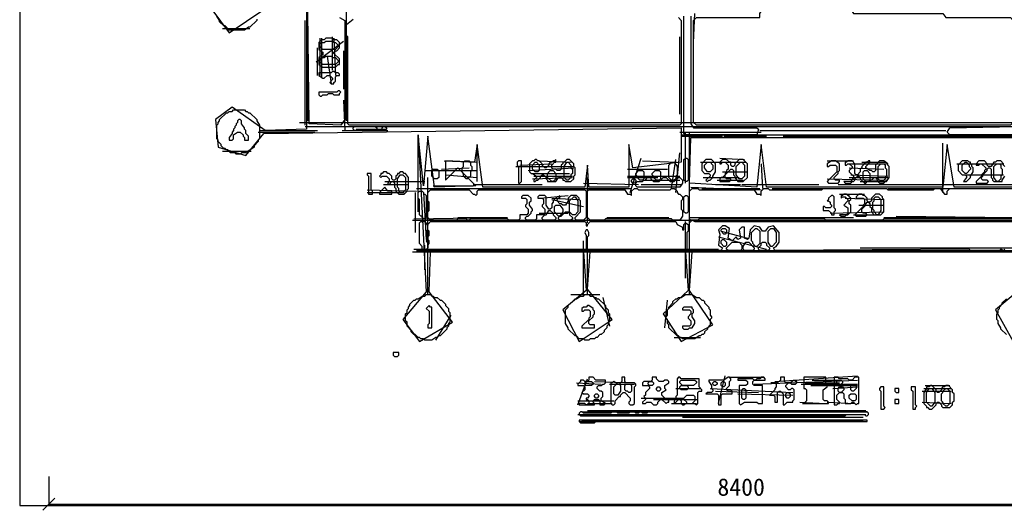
# Model space of a CAD drawing. Header units: millimetres. Extents: x -171 to 29168, y -21389 to 9617.
# Tile 55 of 60: x 20432 to 26122, y -195 to 2639. Entities that reach past the tile are written whole.
import ezdxf

# ---------------------------------------------------------------- set-up
doc = ezdxf.new("R2010")
doc.units = ezdxf.units.MM
for name, color, linetype in [('CALIBRATION_DIM', 1, 'Continuous'), ('REFERENCE_FRAME', 3, 'Continuous'), ('TRACE_CONTOUR_FINE', 8, 'Continuous'), ('TRACE_CONTOUR_MAJOR', 7, 'Continuous'), ('TRACE_DARK_PIXELS', 250, 'Continuous'), ('TRACE_STRAIGHT_LINES', 4, 'Continuous')]:
    doc.layers.add(name, color=color, linetype=linetype)
doc.styles.add('CHINESE', font='simhei.ttf')

msp = doc.modelspace()

# ---------------------------------------------------------------- linework, layer by layer
at = {"layer": 'CALIBRATION_DIM'}
for p, q in [((20600, 0), (20600, -160)), ((20565, -195), (20635, -125)), ((20600, -160), (29000, -160))]:
    msp.add_line(p, q, dxfattribs=at)
at = {"layer": 'REFERENCE_FRAME'}
msp.add_lwpolyline([(20432, -168), (29168, -168), (29168, 7612.5), (20432, 7612.5)], close=True, dxfattribs=at)
at = {"layer": 'TRACE_CONTOUR_FINE'}
for points in [[(22526.8, 2014.4), (22534.8, 2022.4), (22542.7, 2022.4), (22550.7, 2014.4), (22550.7, 2006.4), (22542.7, 1998.5), (22534.8, 1998.5), (22526.8, 2006.4)], [(23968, 1711.8), (23975.9, 1719.8), (23983.9, 1719.8), (23991.8, 1711.8), (23991.8, 1703.9), (23983.9, 1695.9), (23975.9, 1695.9), (23968, 1703.9)], [(24485.5, 1425.2), (24493.5, 1433.2), (24509.4, 1433.2), (24517.3, 1425.2), (24517.3, 1409.3), (24509.4, 1401.3), (24501.4, 1401.3), (24485.5, 1417.3)], [(24485.5, 1361.5), (24493.5, 1369.5), (24501.4, 1369.5), (24517.3, 1353.6), (24517.3, 1337.6), (24509.4, 1329.7), (24501.4, 1329.7), (24485.5, 1345.6)], [(22590.5, 716.6), (22590.5, 700.7), (22598.5, 692.7), (22614.4, 692.7), (22622.4, 700.7), (22622.4, 716.6)], [(23697.3, 541.4), (23705.2, 549.4), (23737.1, 549.4), (23745, 541.4), (23745, 533.5), (23737.1, 525.5), (23705.2, 525.5), (23697.3, 533.5)], [(24063.5, 541.4), (24071.5, 549.4), (24087.4, 549.4), (24095.4, 541.4), (24095.4, 533.5), (24087.4, 525.5), (24071.5, 525.5), (24063.5, 533.5)], [(24111.3, 509.6), (24119.2, 517.5), (24127.2, 517.5), (24135.2, 509.6), (24135.2, 501.6), (24127.2, 493.6), (24119.2, 493.6), (24111.3, 501.6)], [(24246.6, 517.5), (24254.6, 525.5), (24286.4, 525.5), (24294.4, 517.5), (24294.4, 509.6), (24286.4, 501.6), (24254.6, 501.6), (24246.6, 509.6)], [(24437.7, 541.4), (24445.7, 549.4), (24453.6, 549.4), (24461.6, 541.4), (24461.6, 533.5), (24453.6, 525.5), (24445.7, 525.5), (24437.7, 533.5)], [(24485.5, 541.4), (24493.5, 549.4), (24501.4, 549.4), (24509.4, 541.4), (24509.4, 525.5), (24501.4, 517.5), (24493.5, 517.5), (24485.5, 525.5)], [(25154.3, 533.5), (25154.3, 549.4), (25162.3, 557.3), (25178.2, 557.3), (25186.2, 549.4), (25186.2, 541.4), (25170.2, 525.5), (25162.3, 525.5)], [(25162.3, 493.6), (25162.3, 509.6), (25170.2, 517.5), (25186.2, 517.5), (25194.1, 509.6), (25194.1, 501.6), (25178.2, 485.7), (25170.2, 485.7)], [(25233.9, 525.5), (25241.9, 533.5), (25257.8, 533.5), (25265.8, 525.5), (25265.8, 509.6), (25249.9, 493.6), (25241.9, 493.6), (25233.9, 501.6)], [(23753, 469.8), (23760.9, 477.7), (23768.9, 477.7), (23776.9, 469.8), (23776.9, 461.8), (23768.9, 453.8), (23760.9, 453.8), (23753, 461.8)], [(24859.7, 477.7), (24867.7, 485.7), (24875.6, 485.7), (24883.6, 477.7), (24883.6, 461.8), (24875.6, 453.8), (24867.7, 453.8), (24859.7, 461.8)], [(25488.7, 509.6), (25488.7, 493.6), (25496.7, 485.7), (25512.6, 485.7), (25512.6, 509.6)], [(25488.7, 445.9), (25488.7, 422), (25512.6, 422), (25512.6, 445.9)]]:
    msp.add_lwpolyline(points, close=True, dxfattribs=at)
at = {"layer": 'TRACE_CONTOUR_MAJOR'}
for points in [[(21547.5, 2691.2), (21643, 2563.8), (21842.1, 2699.1)], [(22088.9, 2691.2), (22088.9, 2006.4), (21850, 1998.5), (21659, 2133.8), (21563.4, 2062.2), (21579.3, 1902.9), (21738.6, 1855.2), (21842.1, 1982.6), (24254.6, 2014.4), (24254.6, 1815.4), (23975.9, 1783.5), (23952, 1918.9), (23952, 1672), (23721.1, 1672), (23713.2, 1799.4), (23697.3, 1672), (23108.1, 1672), (23076.2, 1918.9), (23060.3, 1815.4), (22893.1, 1823.3), (22893.1, 1711.8), (22964.7, 1783.5), (23068.2, 1680), (22829.4, 1672), (22789.6, 1966.6), (22765.7, 1680), (22733.8, 1974.6), (22781.6, 1066.9), (22646.3, 907.7), (22741.8, 780.3), (22932.9, 891.8), (22797.5, 1066.9), (22805.5, 1297.8), (23689.3, 1297.8), (23705.2, 1074.9), (23569.9, 963.4), (23665.4, 780.3), (23856.5, 907.7), (23713.2, 1082.8), (23729.1, 1297.8), (24278.5, 1297.8), (24294.4, 1074.9), (24151.1, 939.5), (24254.6, 780.3), (24437.7, 875.8), (24302.4, 1074.9), (24318.3, 1297.8), (26189.4, 1297.8)], [(22280, 2651.4), (22311.8, 2635.5), (22311.8, 2062.2), (22288, 2030.3), (22104.8, 2038.3), (22096.9, 2683.2)], [(21802.3, 2643.4), (21802.3, 2635.5), (21762.5, 2595.6), (21754.5, 2595.6), (21730.6, 2579.7), (21643, 2579.7), (21619.1, 2603.6), (21611.2, 2603.6), (21587.3, 2627.5), (21587.3, 2635.5), (21571.4, 2659.3)], [(24238.7, 2651.4), (24254.6, 2635.5), (24254.6, 2038.3), (24246.6, 2030.3), (22335.7, 2030.3), (22327.8, 2038.3), (22327.8, 2539.9), (22319.8, 2547.9), (22319.8, 2611.6), (22359.6, 2643.4)], [(24310.3, 2659.3), (24310.3, 2038.3), (24326.3, 2014.4), (24692.5, 2014.4), (24700.5, 2006.4), (24692.5, 1974.6), (24278.5, 1974.6), (24270.5, 1982.6), (24270.5, 2659.3)], [(26213.3, 1974.6), (25807.2, 1974.6), (25791.3, 1990.5), (25807.2, 2014.4), (26189.4, 2022.4)], [(26189.4, 1672), (25831.1, 1672), (25791.3, 1918.9), (25767.4, 1672), (24748.2, 1672), (24716.4, 1918.9), (24692.5, 1672), (24302.4, 1695.9), (24310.3, 1958.7), (26229.2, 1958.7)], [(26125.7, 1791.5), (26117.7, 1799.4), (26117.7, 1807.4), (26101.8, 1823.3), (26077.9, 1823.3), (26070, 1815.4), (26062, 1815.4), (26046.1, 1791.5), (26030.1, 1791.5), (26022.2, 1799.4), (26022.2, 1807.4), (26006.3, 1823.3), (25974.4, 1823.3), (25958.5, 1807.4), (25958.5, 1799.4), (25974.4, 1799.4), (25982.4, 1807.4), (25990.3, 1807.4), (26014.2, 1783.5), (26014.2, 1775.5), (26006.3, 1767.6), (26006.3, 1759.6), (25990.3, 1743.7), (25990.3, 1735.7), (25958.5, 1703.9), (25958.5, 1695.9), (26022.2, 1695.9), (26030.1, 1703.9), (26022.2, 1711.8), (25998.3, 1711.8), (25990.3, 1719.8), (25990.3, 1727.8), (25998.3, 1735.7), (25998.3, 1743.7), (26022.2, 1767.6), (26022.2, 1775.5), (26030.1, 1783.5), (26038.1, 1783.5), (26046.1, 1775.5), (26046.1, 1727.8), (26054, 1719.8), (26054, 1711.8), (26062, 1703.9), (26109.8, 1703.9), (26109.8, 1711.8), (26125.7, 1735.7)], [(26189.4, 1488.9), (25425, 1488.9), (25417.1, 1480.9), (25090.6, 1480.9), (25082.7, 1488.9), (24358.1, 1488.9), (24350.1, 1480.9), (24310.3, 1480.9), (24302.4, 1488.9), (24302.4, 1648.2), (24318.3, 1664.1), (24350.1, 1664.1), (24358.1, 1656.1), (24676.6, 1656.1), (24692.5, 1632.2), (24708.4, 1632.2), (24716.4, 1624.3), (24716.4, 1648.2), (24732.3, 1664.1), (24756.2, 1664.1), (24764.2, 1656.1), (25066.7, 1656.1), (25074.7, 1664.1), (25440.9, 1664.1), (25448.9, 1656.1), (25711.7, 1656.1), (25719.6, 1664.1), (25751.5, 1664.1), (25775.4, 1632.2), (25791.3, 1632.2), (25791.3, 1648.2), (25807.2, 1664.1), (26165.5, 1664.1)], [(26125.7, 1313.7), (26117.7, 1305.8), (26101.8, 1313.7), (26093.8, 1305.8), (25926.6, 1305.8), (25918.7, 1313.7), (24796, 1305.8), (24788.1, 1321.7), (24804, 1329.7), (24819.9, 1353.6), (24819.9, 1409.3), (24788.1, 1449.1), (24756.2, 1441.1), (24740.3, 1417.3), (24724.4, 1417.3), (24708.4, 1441.1), (24676.6, 1449.1), (24652.7, 1425.2), (24644.7, 1377.4), (24636.8, 1369.5), (24620.9, 1377.4), (24620.9, 1441.1), (24604.9, 1441.1), (24589, 1425.2), (24597, 1377.4), (24581, 1369.5), (24573.1, 1385.4), (24549.2, 1361.5), (24525.3, 1377.4), (24533.3, 1433.2), (24509.4, 1449.1), (24493.5, 1449.1), (24469.6, 1425.2), (24477.5, 1401.3), (24469.6, 1337.6), (24493.5, 1321.7), (24485.5, 1305.8), (24310.3, 1305.8), (24302.4, 1313.7), (24302.4, 1465), (24318.3, 1480.9), (24334.2, 1473), (26165.5, 1473)], [(26205.3, 1074.9), (26070, 963.4), (26173.5, 780.3)], [(26133.6, 820.1), (26101.8, 851.9), (26101.8, 859.9), (26085.9, 883.8), (26085.9, 899.7), (26077.9, 907.7), (26077.9, 939.5), (26085.9, 947.5), (26085.9, 963.4), (26093.8, 971.4), (26093.8, 979.3), (26109.8, 995.3), (26109.8, 1003.2), (26133.6, 1027.1)]]:
    msp.add_lwpolyline(points, dxfattribs=at)
for points in [[(24326.3, 2635.5), (24342.2, 2651.4), (24708.4, 2651.4), (24708.4, 2675.3), (24724.4, 2699.1), (25233.9, 2699.1), (25249.9, 2675.3), (25767.4, 2675.3), (25783.3, 2651.4), (26157.5, 2651.4), (26173.5, 2635.5), (26173.5, 2046.3), (26157.5, 2030.3), (24342.2, 2030.3), (24326.3, 2046.3)], [(22176.5, 2524), (22160.6, 2508.1), (22160.6, 2468.2), (22184.5, 2452.3), (22184.5, 2436.4), (22160.6, 2420.5), (22160.6, 2380.7), (22184.5, 2364.7), (22256.1, 2364.7), (22272, 2380.7), (22280, 2380.7), (22280, 2412.5), (22248.2, 2444.4), (22248.2, 2452.3), (22256.1, 2460.3), (22264.1, 2460.3), (22280, 2476.2), (22280, 2508.1), (22264.1, 2524), (22248.2, 2524), (22240.2, 2531.9), (22200.4, 2531.9), (22192.4, 2524)], [(22168.5, 2500.1), (22176.5, 2508.1), (22192.4, 2508.1), (22200.4, 2516), (22240.2, 2516), (22248.2, 2508.1), (22256.1, 2508.1), (22272, 2492.1), (22272, 2484.2), (22256.1, 2468.2), (22184.5, 2468.2), (22168.5, 2484.2)], [(22168.5, 2404.5), (22184.5, 2420.5), (22192.4, 2420.5), (22200.4, 2428.4), (22232.2, 2428.4), (22240.2, 2420.5), (22256.1, 2420.5), (22272, 2404.5), (22272, 2396.6), (22256.1, 2380.7), (22184.5, 2380.7), (22168.5, 2396.6)], [(22280, 2324.9), (22272, 2332.9), (22256.1, 2332.9), (22248.2, 2340.9), (22240.2, 2340.9), (22232.2, 2332.9), (22160.6, 2332.9), (22160.6, 2317), (22184.5, 2301), (22192.4, 2301), (22208.3, 2317), (22224.3, 2317), (22240.2, 2301), (22240.2, 2293.1), (22224.3, 2277.2), (22232.2, 2269.2), (22248.2, 2269.2), (22248.2, 2277.2), (22256.1, 2285.1), (22256.1, 2309), (22264.1, 2317), (22280, 2317)], [(22288, 2221.4), (22280, 2229.4), (22272, 2229.4), (22264.1, 2221.4), (22160.6, 2221.4), (22160.6, 2205.5), (22168.5, 2197.5), (22176.5, 2197.5), (22184.5, 2205.5), (22208.3, 2205.5), (22216.3, 2213.5), (22240.2, 2213.5), (22248.2, 2205.5), (22280, 2205.5), (22280, 2213.5)], [(21643, 2110), (21659, 2110), (21666.9, 2117.9), (21730.6, 2117.9), (21738.6, 2110), (21746.5, 2110), (21754.5, 2102), (21762.5, 2102), (21802.3, 2062.2), (21802.3, 2054.2), (21818.2, 2030.3), (21818.2, 1950.7), (21810.2, 1942.7), (21810.2, 1934.8), (21786.4, 1910.9), (21786.4, 1902.9), (21738.6, 1871.1), (21714.7, 1871.1), (21706.7, 1863.1), (21682.8, 1863.1), (21674.9, 1871.1), (21651, 1871.1), (21635.1, 1887), (21627.1, 1887), (21619.1, 1895), (21611.2, 1895), (21595.3, 1910.9), (21595.3, 1918.9), (21579.3, 1934.8), (21579.3, 1942.7), (21571.4, 1950.7), (21571.4, 2030.3), (21579.3, 2038.3), (21579.3, 2046.3), (21587.3, 2054.2), (21587.3, 2062.2), (21627.1, 2102), (21635.1, 2102)], [(21706.7, 2062.2), (21698.8, 2062.2), (21690.8, 2054.2), (21690.8, 2046.3), (21682.8, 2038.3), (21682.8, 2030.3), (21674.9, 2022.4), (21674.9, 2014.4), (21666.9, 2006.4), (21666.9, 1998.5), (21659, 1990.5), (21659, 1982.6), (21643, 1958.7), (21643, 1942.7), (21659, 1942.7), (21666.9, 1950.7), (21666.9, 1974.6), (21690.8, 1990.5), (21706.7, 1990.5), (21722.7, 1974.6), (21722.7, 1966.6), (21730.6, 1958.7), (21730.6, 1942.7), (21754.5, 1942.7), (21754.5, 1966.6), (21738.6, 1982.6), (21738.6, 1998.5), (21730.6, 2006.4), (21730.6, 2014.4), (21714.7, 2038.3), (21714.7, 2054.2)], [(22359.6, 2014.4), (22367.6, 2022.4), (22487, 2022.4), (22495, 2014.4), (22495, 2006.4), (22487, 1998.5), (22367.6, 1998.5), (22359.6, 2006.4)], [(23004.5, 1823.3), (23028.4, 1823.3), (23036.4, 1815.4), (23036.4, 1799.4), (23044.4, 1791.5), (23044.4, 1767.6), (23036.4, 1759.6), (23036.4, 1735.7), (23020.5, 1719.8), (23012.5, 1719.8), (22996.6, 1735.7), (22996.6, 1751.7), (22988.6, 1759.6), (22988.6, 1783.5), (22996.6, 1791.5), (22996.6, 1815.4)], [(23331, 1823.3), (23315.1, 1823.3), (23307.1, 1815.4), (23307.1, 1799.4), (23315.1, 1791.5), (23315.1, 1695.9), (23323, 1695.9), (23331, 1703.9)], [(23378.8, 1807.4), (23378.8, 1759.6), (23386.7, 1751.7), (23394.7, 1751.7), (23418.6, 1735.7), (23418.6, 1727.8), (23402.7, 1711.8), (23402.7, 1703.9), (23410.6, 1703.9), (23418.6, 1711.8), (23426.5, 1711.8), (23442.5, 1727.8), (23442.5, 1735.7), (23450.4, 1743.7), (23458.4, 1743.7), (23474.3, 1727.8), (23474.3, 1719.8), (23482.3, 1711.8), (23482.3, 1703.9), (23530, 1703.9), (23546, 1727.8), (23561.9, 1727.8), (23569.9, 1719.8), (23569.9, 1711.8), (23577.8, 1711.8), (23585.8, 1703.9), (23617.6, 1703.9), (23633.6, 1719.8), (23633.6, 1735.7), (23641.5, 1743.7), (23641.5, 1783.5), (23633.6, 1791.5), (23633.6, 1807.4), (23609.7, 1831.3), (23593.7, 1831.3), (23577.8, 1815.4), (23569.9, 1815.4), (23569.9, 1807.4), (23561.9, 1799.4), (23561.9, 1775.5), (23553.9, 1767.6), (23538, 1767.6), (23530, 1775.5), (23514.1, 1775.5), (23506.2, 1783.5), (23506.2, 1799.4), (23522.1, 1815.4), (23530, 1815.4), (23530, 1831.3), (23522.1, 1823.3), (23514.1, 1823.3), (23506.2, 1815.4), (23498.2, 1815.4), (23490.2, 1807.4), (23490.2, 1799.4), (23474.3, 1783.5), (23466.4, 1783.5), (23450.4, 1799.4), (23450.4, 1807.4), (23434.5, 1823.3), (23426.5, 1823.3), (23418.6, 1831.3), (23410.6, 1831.3), (23402.7, 1823.3), (23394.7, 1823.3)], [(24278.5, 1839.2), (24286.4, 1839.2), (24294.4, 1831.3), (24294.4, 1711.8), (24286.4, 1703.9), (24278.5, 1703.9), (24270.5, 1711.8), (24270.5, 1831.3)], [(24429.8, 1831.3), (24397.9, 1831.3), (24374, 1807.4), (24374, 1767.6), (24390, 1751.7), (24413.8, 1751.7), (24421.8, 1743.7), (24421.8, 1735.7), (24397.9, 1711.8), (24405.9, 1703.9), (24413.8, 1711.8), (24421.8, 1711.8), (24437.7, 1727.8), (24437.7, 1735.7), (24453.6, 1759.6), (24453.6, 1807.4)], [(24477.5, 1815.4), (24477.5, 1807.4), (24485.5, 1807.4), (24493.5, 1815.4), (24509.4, 1815.4), (24525.3, 1799.4), (24525.3, 1775.5), (24517.3, 1767.6), (24517.3, 1759.6), (24509.4, 1751.7), (24509.4, 1743.7), (24493.5, 1727.8), (24485.5, 1727.8), (24477.5, 1719.8), (24477.5, 1703.9), (24533.3, 1703.9), (24541.2, 1711.8), (24541.2, 1719.8), (24517.3, 1719.8), (24509.4, 1727.8), (24509.4, 1743.7), (24541.2, 1775.5), (24549.2, 1775.5), (24557.2, 1767.6), (24557.2, 1743.7), (24565.1, 1735.7), (24565.1, 1727.8), (24581, 1703.9), (24612.9, 1703.9), (24636.8, 1727.8), (24636.8, 1807.4), (24612.9, 1831.3), (24589, 1831.3), (24565.1, 1807.4), (24565.1, 1799.4), (24557.2, 1791.5), (24549.2, 1791.5), (24541.2, 1799.4), (24541.2, 1815.4), (24533.3, 1815.4), (24517.3, 1831.3), (24493.5, 1831.3)], [(25122.5, 1823.3), (25098.6, 1807.4), (25098.6, 1791.5), (25106.5, 1791.5), (25114.5, 1799.4), (25146.4, 1799.4), (25154.3, 1791.5), (25154.3, 1759.6), (25098.6, 1703.9), (25106.5, 1695.9), (25162.3, 1695.9), (25170.2, 1703.9), (25170.2, 1711.8), (25146.4, 1711.8), (25138.4, 1719.8), (25138.4, 1727.8), (25162.3, 1751.7), (25162.3, 1759.6), (25170.2, 1767.6), (25170.2, 1807.4), (25146.4, 1823.3)], [(25202.1, 1815.4), (25202.1, 1799.4), (25210, 1799.4), (25218, 1807.4), (25226, 1807.4), (25241.9, 1791.5), (25241.9, 1783.5), (25226, 1767.6), (25226, 1759.6), (25249.9, 1735.7), (25249.9, 1727.8), (25233.9, 1703.9), (25194.1, 1703.9), (25202.1, 1695.9), (25233.9, 1695.9), (25241.9, 1703.9), (25249.9, 1703.9), (25257.8, 1711.8), (25257.8, 1719.8), (25273.7, 1735.7), (25281.7, 1735.7), (25289.7, 1727.8), (25289.7, 1719.8), (25297.6, 1711.8), (25297.6, 1703.9), (25305.6, 1703.9), (25313.6, 1695.9), (25321.5, 1695.9), (25329.5, 1703.9), (25345.4, 1703.9), (25369.3, 1727.8), (25377.3, 1727.8), (25385.2, 1719.8), (25385.2, 1711.8), (25401.1, 1695.9), (25425, 1695.9), (25433, 1703.9), (25440.9, 1703.9), (25456.9, 1727.8), (25456.9, 1791.5), (25448.9, 1799.4), (25448.9, 1807.4), (25425, 1823.3), (25401.1, 1823.3), (25377.3, 1799.4), (25377.3, 1767.6), (25369.3, 1759.6), (25361.3, 1759.6), (25353.4, 1767.6), (25345.4, 1767.6), (25321.5, 1783.5), (25321.5, 1791.5), (25345.4, 1815.4), (25345.4, 1823.3), (25337.4, 1823.3), (25329.5, 1815.4), (25321.5, 1815.4), (25297.6, 1791.5), (25297.6, 1783.5), (25289.7, 1775.5), (25289.7, 1759.6), (25273.7, 1743.7), (25265.8, 1743.7), (25257.8, 1751.7), (25257.8, 1807.4), (25241.9, 1823.3), (25218, 1823.3), (25210, 1815.4)], [(25878.9, 1823.3), (25855, 1799.4), (25855, 1767.6), (25878.9, 1743.7), (25894.8, 1743.7), (25902.7, 1735.7), (25902.7, 1727.8), (25886.8, 1703.9), (25902.7, 1703.9), (25926.6, 1727.8), (25926.6, 1735.7), (25942.6, 1759.6), (25942.6, 1783.5), (25934.6, 1791.5), (25934.6, 1799.4), (25926.6, 1807.4), (25926.6, 1815.4), (25918.7, 1815.4), (25910.7, 1823.3)], [(22821.4, 1775.5), (22845.3, 1775.5), (22853.3, 1767.6), (22853.3, 1727.8), (22845.3, 1719.8), (22829.4, 1719.8), (22813.5, 1735.7), (22813.5, 1767.6)], [(23410.6, 1815.4), (23418.6, 1815.4), (23434.5, 1799.4), (23434.5, 1767.6), (23426.5, 1759.6), (23410.6, 1759.6), (23394.7, 1775.5), (23394.7, 1799.4)], [(23498.2, 1767.6), (23514.1, 1767.6), (23530, 1751.7), (23530, 1719.8), (23514.1, 1703.9), (23506.2, 1703.9), (23482.3, 1727.8), (23482.3, 1751.7)], [(23593.7, 1815.4), (23601.7, 1815.4), (23617.6, 1799.4), (23617.6, 1783.5), (23625.6, 1775.5), (23625.6, 1751.7), (23617.6, 1743.7), (23617.6, 1727.8), (23601.7, 1711.8), (23593.7, 1711.8), (23577.8, 1727.8), (23577.8, 1791.5)], [(24007.8, 1767.6), (24031.7, 1767.6), (24039.6, 1759.6), (24039.6, 1719.8), (24031.7, 1711.8), (24015.7, 1711.8), (23999.8, 1727.8), (23999.8, 1735.7), (23991.8, 1743.7), (23991.8, 1751.7)], [(24103.3, 1767.6), (24127.2, 1767.6), (24135.2, 1759.6), (24135.2, 1719.8), (24127.2, 1711.8), (24111.3, 1711.8), (24095.4, 1727.8), (24095.4, 1735.7), (24087.4, 1743.7), (24087.4, 1751.7)], [(24198.9, 1815.4), (24214.8, 1815.4), (24230.7, 1791.5), (24230.7, 1743.7), (24222.7, 1735.7), (24222.7, 1719.8), (24214.8, 1711.8), (24198.9, 1711.8), (24182.9, 1727.8), (24182.9, 1799.4)], [(24405.9, 1815.4), (24421.8, 1815.4), (24437.7, 1799.4), (24437.7, 1775.5), (24421.8, 1759.6), (24405.9, 1759.6), (24390, 1783.5), (24390, 1799.4)], [(24597, 1815.4), (24604.9, 1815.4), (24620.9, 1799.4), (24620.9, 1735.7), (24604.9, 1719.8), (24589, 1719.8), (24573.1, 1743.7), (24573.1, 1791.5)], [(25313.6, 1767.6), (25329.5, 1767.6), (25345.4, 1751.7), (25345.4, 1711.8), (25337.4, 1703.9), (25321.5, 1703.9), (25305.6, 1719.8), (25305.6, 1759.6)], [(25409.1, 1807.4), (25425, 1807.4), (25433, 1799.4), (25433, 1783.5), (25440.9, 1775.5), (25440.9, 1735.7), (25433, 1727.8), (25433, 1719.8), (25417.1, 1703.9), (25409.1, 1703.9), (25393.2, 1719.8), (25393.2, 1791.5)], [(25894.8, 1815.4), (25902.7, 1815.4), (25918.7, 1799.4), (25918.7, 1791.5), (25926.6, 1783.5), (25926.6, 1775.5), (25902.7, 1751.7), (25894.8, 1751.7), (25878.9, 1767.6), (25878.9, 1799.4)], [(26077.9, 1807.4), (26093.8, 1807.4), (26101.8, 1799.4), (26101.8, 1783.5), (26109.8, 1775.5), (26109.8, 1743.7), (26101.8, 1735.7), (26101.8, 1719.8), (26085.9, 1703.9), (26077.9, 1703.9), (26062, 1727.8), (26062, 1791.5)], [(22439.2, 1751.7), (22439.2, 1743.7), (22447.2, 1735.7), (22447.2, 1632.2), (22471.1, 1632.2), (22471.1, 1648.2), (22463.1, 1656.1), (22463.1, 1751.7)], [(22518.9, 1751.7), (22518.9, 1743.7), (22510.9, 1735.7), (22518.9, 1727.8), (22526.8, 1735.7), (22550.7, 1735.7), (22566.6, 1719.8), (22566.6, 1703.9), (22558.7, 1695.9), (22558.7, 1688), (22566.6, 1688), (22582.6, 1703.9), (22590.5, 1703.9), (22598.5, 1695.9), (22598.5, 1672), (22606.4, 1664.1), (22606.4, 1648.2), (22622.4, 1632.2), (22654.2, 1632.2), (22670.1, 1648.2), (22670.1, 1656.1), (22678.1, 1664.1), (22678.1, 1727.8), (22662.2, 1751.7), (22654.2, 1751.7), (22646.3, 1759.6), (22630.3, 1759.6), (22622.4, 1751.7), (22614.4, 1751.7), (22614.4, 1743.7), (22606.4, 1735.7), (22606.4, 1719.8), (22598.5, 1711.8), (22590.5, 1711.8), (22582.6, 1719.8), (22582.6, 1735.7), (22566.6, 1751.7), (22558.7, 1751.7), (22550.7, 1759.6), (22534.8, 1759.6), (22526.8, 1751.7)], [(22630.3, 1743.7), (22646.3, 1743.7), (22662.2, 1727.8), (22662.2, 1656.1), (22646.3, 1640.2), (22630.3, 1640.2), (22622.4, 1648.2), (22622.4, 1664.1), (22614.4, 1672), (22614.4, 1719.8)], [(23991.8, 1680), (23991.8, 1695.9), (23999.8, 1703.9), (24031.7, 1703.9), (24039.6, 1711.8), (24047.6, 1711.8), (24063.5, 1735.7), (24071.5, 1735.7), (24079.4, 1727.8), (24079.4, 1719.8), (24095.4, 1703.9), (24127.2, 1703.9), (24135.2, 1711.8), (24143.1, 1711.8), (24143.1, 1719.8), (24151.1, 1727.8), (24167, 1727.8), (24190.9, 1703.9), (24214.8, 1703.9), (24238.7, 1727.8), (24246.6, 1727.8), (24262.6, 1711.8), (24262.6, 1695.9), (24246.6, 1672), (23999.8, 1672)], [(22510.9, 1640.2), (22510.9, 1632.2), (22582.6, 1632.2), (22582.6, 1648.2), (22558.7, 1648.2), (22542.7, 1672)], [(22789.6, 1640.2), (22805.5, 1656.1), (23028.4, 1656.1), (23052.3, 1632.2), (23060.3, 1632.2), (23068.2, 1624.3), (23076.2, 1632.2), (23076.2, 1648.2), (23084.2, 1656.1), (23697.3, 1656.1), (23705.2, 1648.2), (23705.2, 1496.9), (23689.3, 1480.9), (23649.5, 1480.9), (23641.5, 1488.9), (23641.5, 1496.9), (23673.4, 1528.7), (23673.4, 1592.4), (23665.4, 1600.4), (23665.4, 1608.3), (23649.5, 1624.3), (23617.6, 1624.3), (23601.7, 1608.3), (23601.7, 1592.4), (23585.8, 1568.5), (23569.9, 1568.5), (23561.9, 1576.5), (23553.9, 1576.5), (23538, 1592.4), (23538, 1600.4), (23546, 1608.3), (23553.9, 1608.3), (23553.9, 1624.3), (23546, 1616.3), (23538, 1616.3), (23514.1, 1592.4), (23514.1, 1584.5), (23506.2, 1576.5), (23506.2, 1552.6), (23498.2, 1544.6), (23490.2, 1544.6), (23474.3, 1568.5), (23474.3, 1616.3), (23466.4, 1624.3), (23434.5, 1624.3), (23426.5, 1616.3), (23426.5, 1608.3), (23450.4, 1608.3), (23458.4, 1600.4), (23458.4, 1576.5), (23450.4, 1568.5), (23450.4, 1560.6), (23466.4, 1544.6), (23466.4, 1520.8), (23458.4, 1512.8), (23418.6, 1512.8), (23418.6, 1488.9), (23410.6, 1480.9), (23362.8, 1480.9), (23354.9, 1488.9), (23354.9, 1496.9), (23362.8, 1504.8), (23370.8, 1504.8), (23386.7, 1520.8), (23386.7, 1528.7), (23394.7, 1536.7), (23394.7, 1544.6), (23378.8, 1568.5), (23378.8, 1584.5), (23386.7, 1592.4), (23386.7, 1608.3), (23370.8, 1624.3), (23339, 1624.3), (23331, 1616.3), (23331, 1608.3), (23354.9, 1608.3), (23362.8, 1600.4), (23362.8, 1576.5), (23354.9, 1568.5), (23354.9, 1560.6), (23370.8, 1544.6), (23370.8, 1520.8), (23362.8, 1512.8), (23323, 1512.8), (23323, 1488.9), (23315.1, 1480.9), (23259.3, 1480.9), (23251.4, 1488.9), (23036.4, 1488.9), (23028.4, 1480.9), (23020.5, 1480.9), (23012.5, 1488.9), (22964.7, 1488.9), (22956.8, 1480.9), (22805.5, 1480.9), (22789.6, 1496.9), (22789.6, 1528.7), (22797.5, 1536.7), (22797.5, 1584.5), (22789.6, 1592.4)], [(23713.2, 1648.2), (23721.1, 1656.1), (23928.2, 1656.1), (23944.1, 1632.2), (23960, 1632.2), (23968, 1624.3), (23968, 1648.2), (23983.9, 1664.1), (23999.8, 1664.1), (24007.8, 1656.1), (24190.9, 1656.1), (24198.9, 1664.1), (24214.8, 1664.1), (24230.7, 1648.2), (24230.7, 1640.2), (24238.7, 1632.2), (24246.6, 1632.2), (24262.6, 1616.3), (24262.6, 1600.4), (24254.6, 1592.4), (24254.6, 1544.6), (24262.6, 1536.7), (24262.6, 1504.8), (24246.6, 1480.9), (24206.8, 1480.9), (24198.9, 1488.9), (23816.7, 1488.9), (23808.7, 1480.9), (23729.1, 1480.9), (23713.2, 1496.9)], [(22741.8, 1648.2), (22757.7, 1648.2), (22765.7, 1640.2), (22765.7, 1632.2), (22773.6, 1632.2), (22781.6, 1624.3), (22781.6, 1496.9), (22773.6, 1488.9), (22765.7, 1488.9), (22757.7, 1496.9), (22757.7, 1504.8), (22749.8, 1504.8), (22741.8, 1512.8), (22741.8, 1600.4), (22733.8, 1608.3), (22733.8, 1640.2)], [(23633.6, 1616.3), (23641.5, 1616.3), (23657.4, 1592.4), (23657.4, 1528.7), (23641.5, 1512.8), (23625.6, 1512.8), (23609.7, 1528.7), (23609.7, 1592.4)], [(24278.5, 1624.3), (24286.4, 1624.3), (24294.4, 1616.3), (24294.4, 1528.7), (24286.4, 1520.8), (24278.5, 1520.8), (24270.5, 1528.7), (24270.5, 1616.3)], [(25122.5, 1624.3), (25106.5, 1608.3), (25106.5, 1600.4), (25098.6, 1592.4), (25106.5, 1592.4), (25114.5, 1584.5), (25114.5, 1576.5), (25122.5, 1568.5), (25122.5, 1560.6), (25114.5, 1552.6), (25090.6, 1552.6), (25082.7, 1560.6), (25074.7, 1560.6), (25074.7, 1536.7), (25106.5, 1536.7), (25122.5, 1520.8), (25122.5, 1512.8), (25138.4, 1512.8), (25138.4, 1528.7), (25146.4, 1536.7), (25146.4, 1544.6), (25138.4, 1552.6), (25138.4, 1616.3), (25130.4, 1624.3)], [(25210, 1632.2), (25194.1, 1632.2), (25186.2, 1624.3), (25178.2, 1624.3), (25178.2, 1608.3), (25186.2, 1616.3), (25202.1, 1616.3), (25218, 1600.4), (25218, 1592.4), (25194.1, 1568.5), (25218, 1552.6), (25218, 1520.8), (25210, 1512.8), (25170.2, 1512.8), (25178.2, 1504.8), (25202.1, 1504.8), (25210, 1512.8), (25218, 1512.8), (25233.9, 1528.7), (25233.9, 1568.5), (25226, 1576.5), (25226, 1592.4), (25233.9, 1600.4), (25233.9, 1608.3), (25226, 1616.3), (25226, 1624.3), (25218, 1624.3)], [(25265.8, 1616.3), (25265.8, 1608.3), (25305.6, 1608.3), (25313.6, 1600.4), (25313.6, 1576.5), (25305.6, 1568.5), (25305.6, 1560.6), (25257.8, 1512.8), (25265.8, 1504.8), (25321.5, 1504.8), (25329.5, 1512.8), (25321.5, 1520.8), (25305.6, 1520.8), (25297.6, 1528.7), (25297.6, 1544.6), (25321.5, 1568.5), (25321.5, 1576.5), (25329.5, 1584.5), (25337.4, 1584.5), (25345.4, 1576.5), (25345.4, 1560.6), (25353.4, 1552.6), (25353.4, 1528.7), (25369.3, 1512.8), (25409.1, 1512.8), (25425, 1528.7), (25425, 1600.4), (25417.1, 1608.3), (25417.1, 1616.3), (25401.1, 1632.2), (25377.3, 1632.2), (25353.4, 1608.3), (25353.4, 1592.4), (25345.4, 1584.5), (25337.4, 1584.5), (25329.5, 1592.4), (25329.5, 1608.3), (25313.6, 1624.3), (25305.6, 1624.3), (25297.6, 1632.2), (25281.7, 1632.2)], [(25377.3, 1616.3), (25393.2, 1616.3), (25409.1, 1600.4), (25409.1, 1536.7), (25393.2, 1512.8), (25385.2, 1512.8), (25369.3, 1528.7), (25369.3, 1536.7), (25361.3, 1544.6), (25361.3, 1584.5), (25369.3, 1592.4), (25369.3, 1608.3)], [(23450.4, 1496.9), (23466.4, 1512.8), (23474.3, 1512.8), (23490.2, 1536.7), (23498.2, 1536.7), (23514.1, 1520.8), (23514.1, 1512.8), (23530, 1496.9), (23530, 1488.9), (23522.1, 1480.9), (23458.4, 1480.9), (23450.4, 1488.9)], [(23530, 1568.5), (23553.9, 1568.5), (23569.9, 1544.6), (23569.9, 1528.7), (23553.9, 1504.8), (23546, 1504.8), (23522.1, 1528.7), (23522.1, 1560.6)], [(23546, 1496.9), (23553.9, 1504.8), (23561.9, 1504.8), (23585.8, 1528.7), (23601.7, 1528.7), (23609.7, 1520.8), (23609.7, 1512.8), (23625.6, 1496.9), (23625.6, 1488.9), (23617.6, 1480.9), (23553.9, 1480.9), (23546, 1488.9)], [(22741.8, 1345.6), (22741.8, 1465), (22749.8, 1473), (22773.6, 1473), (22789.6, 1449.1), (22789.6, 1457.1), (22805.5, 1473), (23697.3, 1473), (23705.2, 1465), (23705.2, 1449.1), (23713.2, 1449.1), (23713.2, 1457.1), (23729.1, 1473), (24222.7, 1473), (24230.7, 1457.1), (24262.6, 1441.1), (24262.6, 1425.2), (24270.5, 1425.2), (24270.5, 1457.1), (24278.5, 1465), (24294.4, 1457.1), (24294.4, 1417.3), (24286.4, 1409.3), (24286.4, 1313.7), (24278.5, 1305.8), (23721.1, 1305.8), (23713.2, 1313.7), (23713.2, 1385.4), (23721.1, 1393.4), (23721.1, 1409.3), (23713.2, 1425.2), (23705.2, 1425.2), (23697.3, 1409.3), (23705.2, 1393.4), (23705.2, 1313.7), (23697.3, 1305.8), (22797.5, 1305.8), (22789.6, 1313.7), (22789.6, 1337.6), (22797.5, 1345.6), (22797.5, 1361.5), (22789.6, 1369.5), (22789.6, 1385.4), (22797.5, 1393.4), (22797.5, 1417.3), (22789.6, 1425.2), (22781.6, 1417.3), (22781.6, 1393.4), (22789.6, 1385.4), (22789.6, 1369.5), (22781.6, 1361.5), (22789.6, 1345.6), (22789.6, 1321.7), (22773.6, 1305.8), (22765.7, 1305.8), (22757.7, 1313.7), (22757.7, 1329.7)], [(24684.5, 1433.2), (24692.5, 1433.2), (24708.4, 1417.3), (24708.4, 1345.6), (24692.5, 1329.7), (24684.5, 1329.7), (24668.6, 1345.6), (24668.6, 1353.6), (24660.7, 1361.5), (24660.7, 1409.3)], [(24772.1, 1433.2), (24788.1, 1433.2), (24804, 1409.3), (24804, 1353.6), (24780.1, 1329.7), (24772.1, 1329.7), (24756.2, 1353.6), (24756.2, 1417.3)], [(24517.3, 1321.7), (24549.2, 1353.6), (24589, 1353.6), (24604.9, 1337.6), (24604.9, 1313.7), (24597, 1305.8), (24525.3, 1305.8), (24517.3, 1313.7)], [(24612.9, 1329.7), (24628.8, 1353.6), (24644.7, 1353.6), (24676.6, 1321.7), (24676.6, 1313.7), (24668.6, 1305.8), (24620.9, 1305.8), (24612.9, 1313.7)], [(24700.5, 1321.7), (24716.4, 1337.6), (24716.4, 1345.6), (24724.4, 1353.6), (24740.3, 1353.6), (24748.2, 1345.6), (24748.2, 1337.6), (24764.2, 1321.7), (24764.2, 1313.7), (24756.2, 1305.8), (24708.4, 1305.8), (24700.5, 1313.7)], [(22781.6, 1051), (22805.5, 1051), (22813.5, 1043), (22821.4, 1043), (22829.4, 1035.1), (22845.3, 1035.1), (22861.2, 1019.1), (22869.2, 1019.1), (22893.1, 995.3), (22893.1, 987.3), (22909, 971.4), (22909, 955.5), (22917, 947.5), (22917, 891.8), (22909, 883.8), (22909, 867.9), (22901, 859.9), (22901, 851.9), (22861.2, 812.1), (22853.3, 812.1), (22845.3, 804.2), (22837.3, 804.2), (22813.5, 788.2), (22773.6, 788.2), (22765.7, 796.2), (22749.8, 796.2), (22741.8, 804.2), (22733.8, 804.2), (22717.9, 820.1), (22710, 820.1), (22694, 836), (22694, 844), (22670.1, 867.9), (22670.1, 891.8), (22662.2, 899.7), (22662.2, 939.5), (22670.1, 947.5), (22670.1, 963.4), (22678.1, 971.4), (22678.1, 979.3), (22686.1, 987.3), (22686.1, 995.3), (22710, 1019.1), (22717.9, 1019.1), (22725.9, 1027.1), (22733.8, 1027.1), (22757.7, 1043), (22773.6, 1043)], [(23697.3, 1051), (23721.1, 1051), (23729.1, 1043), (23745, 1043), (23753, 1035.1), (23760.9, 1035.1), (23768.9, 1027.1), (23776.9, 1027.1), (23816.7, 987.3), (23816.7, 979.3), (23832.6, 963.4), (23832.6, 947.5), (23840.6, 939.5), (23840.6, 899.7), (23832.6, 891.8), (23832.6, 875.8), (23824.6, 867.9), (23824.6, 859.9), (23808.7, 844), (23808.7, 836), (23792.8, 820.1), (23784.8, 820.1), (23768.9, 804.2), (23760.9, 804.2), (23753, 796.2), (23729.1, 796.2), (23721.1, 788.2), (23697.3, 788.2), (23689.3, 796.2), (23665.4, 796.2), (23649.5, 812.1), (23641.5, 812.1), (23601.7, 851.9), (23601.7, 859.9), (23585.8, 883.8), (23585.8, 963.4), (23601.7, 979.3), (23601.7, 987.3), (23641.5, 1027.1), (23649.5, 1027.1), (23673.4, 1043), (23689.3, 1043)], [(24278.5, 1051), (24318.3, 1051), (24342.2, 1035.1), (24358.1, 1035.1), (24374, 1019.1), (24382, 1019.1), (24390, 1011.2), (24390, 1003.2), (24413.8, 979.3), (24413.8, 971.4), (24421.8, 963.4), (24421.8, 931.6), (24429.8, 923.6), (24429.8, 915.6), (24421.8, 907.7), (24421.8, 875.8), (24405.9, 859.9), (24405.9, 851.9), (24390, 836), (24390, 828.1), (24382, 820.1), (24374, 820.1), (24366.1, 812.1), (24358.1, 812.1), (24334.2, 796.2), (24262.6, 796.2), (24254.6, 804.2), (24246.6, 804.2), (24238.7, 812.1), (24230.7, 812.1), (24182.9, 859.9), (24182.9, 875.8), (24175, 883.8), (24175, 907.7), (24167, 915.6), (24167, 923.6), (24175, 931.6), (24175, 963.4), (24182.9, 971.4), (24182.9, 979.3), (24206.8, 1003.2), (24206.8, 1011.2), (24222.7, 1027.1), (24230.7, 1027.1), (24238.7, 1035.1), (24254.6, 1035.1)], [(22797.5, 987.3), (22781.6, 971.4), (22797.5, 955.5), (22797.5, 883.8), (22789.6, 875.8), (22789.6, 859.9), (22813.5, 859.9), (22813.5, 979.3), (22805.5, 979.3)], [(23689.3, 979.3), (23681.3, 971.4), (23681.3, 955.5), (23689.3, 955.5), (23697.3, 963.4), (23721.1, 963.4), (23729.1, 955.5), (23729.1, 923.6), (23721.1, 915.6), (23721.1, 907.7), (23681.3, 867.9), (23681.3, 859.9), (23753, 859.9), (23753, 875.8), (23729.1, 875.8), (23721.1, 883.8), (23721.1, 899.7), (23745, 923.6), (23745, 931.6), (23753, 939.5), (23753, 955.5), (23745, 963.4), (23745, 971.4), (23721.1, 987.3), (23713.2, 987.3), (23705.2, 979.3)], [(24318.3, 979.3), (24270.5, 979.3), (24262.6, 971.4), (24262.6, 963.4), (24302.4, 963.4), (24310.3, 955.5), (24310.3, 939.5), (24294.4, 923.6), (24294.4, 915.6), (24310.3, 899.7), (24310.3, 875.8), (24302.4, 867.9), (24262.6, 867.9), (24262.6, 859.9), (24270.5, 851.9), (24294.4, 851.9), (24302.4, 859.9), (24318.3, 859.9), (24334.2, 883.8), (24334.2, 899.7), (24318.3, 923.6), (24318.3, 939.5), (24326.3, 947.5), (24326.3, 963.4), (24318.3, 971.4)], [(23673.4, 557.3), (23673.4, 549.4), (23657.4, 533.5), (23657.4, 525.5), (23689.3, 525.5), (23697.3, 517.5), (23697.3, 501.6), (23681.3, 485.7), (23689.3, 477.7), (23713.2, 477.7), (23721.1, 469.8), (23721.1, 461.8), (23713.2, 453.8), (23705.2, 453.8), (23705.2, 445.9), (23713.2, 445.9), (23721.1, 437.9), (23721.1, 422), (23713.2, 414), (23705.2, 414), (23697.3, 422), (23665.4, 422), (23665.4, 414), (23753, 414), (23753, 422), (23745, 430), (23745, 437.9), (23753, 445.9), (23776.9, 445.9), (23784.8, 437.9), (23784.8, 414), (23808.7, 414), (23816.7, 422), (23792.8, 437.9), (23792.8, 453.8), (23800.8, 461.8), (23800.8, 485.7), (23792.8, 493.6), (23784.8, 493.6), (23768.9, 509.6), (23768.9, 517.5), (23776.9, 525.5), (23792.8, 525.5), (23800.8, 533.5), (23808.7, 533.5), (23816.7, 541.4), (23816.7, 557.3), (23760.9, 557.3), (23745, 573.3), (23721.1, 573.3), (23721.1, 557.3), (23713.2, 549.4), (23697.3, 549.4), (23689.3, 557.3)], [(23848.5, 541.4), (23848.5, 422), (23856.5, 414), (23864.5, 414), (23872.4, 422), (23872.4, 437.9), (23896.3, 461.8), (23904.3, 461.8), (23904.3, 469.8), (23920.2, 485.7), (23928.2, 485.7), (23960, 453.8), (23960, 437.9), (23952, 430), (23952, 422), (23960, 414), (23975.9, 414), (23983.9, 422), (23983.9, 517.5), (23991.8, 525.5), (23991.8, 533.5), (23983.9, 541.4), (23936.1, 541.4), (23928.2, 549.4), (23928.2, 573.3), (23912.2, 573.3), (23912.2, 549.4), (23896.3, 533.5), (23888.3, 533.5), (23864.5, 549.4), (23856.5, 541.4)], [(24031.7, 541.4), (24031.7, 525.5), (24063.5, 525.5), (24071.5, 517.5), (24071.5, 509.6), (24047.6, 485.7), (24047.6, 469.8), (24039.6, 461.8), (24047.6, 453.8), (24047.6, 445.9), (24031.7, 430), (24031.7, 422), (24047.6, 422), (24055.5, 430), (24079.4, 430), (24095.4, 414), (24111.3, 414), (24119.2, 422), (24119.2, 430), (24135.2, 445.9), (24143.1, 445.9), (24167, 422), (24175, 430), (24182.9, 430), (24182.9, 437.9), (24175, 445.9), (24167, 445.9), (24143.1, 469.8), (24143.1, 485.7), (24167, 501.6), (24159.1, 509.6), (24159.1, 525.5), (24182.9, 541.4), (24182.9, 549.4), (24175, 557.3), (24159.1, 557.3), (24151.1, 549.4), (24127.2, 549.4), (24111.3, 565.3), (24111.3, 573.3), (24087.4, 573.3), (24087.4, 557.3), (24079.4, 549.4), (24039.6, 549.4)], [(24238.7, 573.3), (24230.7, 565.3), (24230.7, 469.8), (24222.7, 461.8), (24222.7, 445.9), (24214.8, 437.9), (24214.8, 422), (24222.7, 422), (24222.7, 430), (24238.7, 445.9), (24246.6, 445.9), (24254.6, 437.9), (24254.6, 422), (24262.6, 414), (24270.5, 414), (24278.5, 422), (24286.4, 422), (24286.4, 430), (24270.5, 445.9), (24270.5, 453.8), (24286.4, 469.8), (24326.3, 469.8), (24334.2, 461.8), (24334.2, 437.9), (24318.3, 422), (24334.2, 422), (24342.2, 414), (24350.1, 422), (24350.1, 485.7), (24358.1, 493.6), (24374, 493.6), (24374, 501.6), (24358.1, 517.5), (24358.1, 565.3), (24254.6, 565.3), (24246.6, 573.3)], [(24533.3, 573.3), (24525.3, 573.3), (24501.4, 557.3), (24413.8, 557.3), (24413.8, 549.4), (24429.8, 525.5), (24429.8, 509.6), (24437.7, 501.6), (24437.7, 493.6), (24429.8, 485.7), (24405.9, 485.7), (24397.9, 477.7), (24461.6, 477.7), (24469.6, 469.8), (24469.6, 414), (24485.5, 414), (24485.5, 469.8), (24493.5, 477.7), (24549.2, 477.7), (24549.2, 493.6), (24525.3, 493.6), (24517.3, 501.6), (24517.3, 509.6), (24533.3, 525.5), (24533.3, 549.4), (24541.2, 557.3), (24541.2, 565.3)], [(24732.3, 573.3), (24716.4, 573.3), (24708.4, 565.3), (24692.5, 565.3), (24684.5, 557.3), (24676.6, 557.3), (24668.6, 565.3), (24581, 565.3), (24581, 557.3), (24628.8, 557.3), (24636.8, 549.4), (24636.8, 533.5), (24628.8, 525.5), (24589, 525.5), (24589, 422), (24597, 414), (24620.9, 430), (24692.5, 430), (24700.5, 422), (24724.4, 422), (24724.4, 525.5), (24676.6, 525.5), (24668.6, 533.5), (24668.6, 549.4), (24676.6, 557.3), (24740.3, 557.3), (24740.3, 565.3)], [(24827.9, 573.3), (24827.9, 557.3), (24811.9, 541.4), (24772.1, 541.4), (24796, 541.4), (24804, 533.5), (24804, 517.5), (24796, 509.6), (24796, 501.6), (24764.2, 469.8), (24788.1, 469.8), (24796, 461.8), (24796, 430), (24811.9, 430), (24811.9, 485.7), (24819.9, 493.6), (24827.9, 493.6), (24843.8, 477.7), (24843.8, 414), (24851.8, 414), (24867.7, 430), (24899.5, 430), (24899.5, 437.9), (24907.5, 445.9), (24907.5, 501.6), (24899.5, 509.6), (24891.6, 509.6), (24883.6, 501.6), (24875.6, 501.6), (24859.7, 517.5), (24859.7, 525.5), (24875.6, 541.4), (24883.6, 541.4), (24891.6, 533.5), (24915.5, 533.5), (24923.4, 541.4), (24923.4, 549.4), (24915.5, 549.4), (24907.5, 557.3), (24883.6, 541.4), (24859.7, 541.4), (24851.8, 549.4), (24851.8, 573.3)], [(24963.2, 573.3), (24963.2, 509.6), (24971.2, 509.6), (24979.1, 501.6), (24979.1, 437.9), (24963.2, 422), (24955.3, 422), (25106.5, 422), (25106.5, 430), (25098.6, 437.9), (25082.7, 437.9), (25074.7, 445.9), (25074.7, 501.6), (25098.6, 517.5), (25098.6, 525.5), (25090.6, 533.5), (25090.6, 573.3)], [(25138.4, 573.3), (25138.4, 414), (25154.3, 414), (25162.3, 422), (25170.2, 422), (25170.2, 430), (25154.3, 445.9), (25154.3, 469.8), (25170.2, 485.7), (25186.2, 485.7), (25194.1, 477.7), (25194.1, 453.8), (25202.1, 445.9), (25202.1, 422), (25233.9, 422), (25241.9, 430), (25249.9, 430), (25265.8, 414), (25273.7, 422), (25281.7, 422), (25281.7, 573.3), (25257.8, 573.3), (25241.9, 557.3), (25226, 557.3), (25218, 565.3), (25170.2, 565.3), (25162.3, 573.3)], [(23880.4, 533.5), (23896.3, 533.5), (23904.3, 525.5), (23904.3, 493.6), (23888.3, 469.8), (23872.4, 469.8), (23864.5, 477.7), (23864.5, 517.5)], [(23928.2, 525.5), (23936.1, 533.5), (23960, 533.5), (23968, 525.5), (23968, 493.6), (23960, 485.7), (23952, 485.7), (23944.1, 493.6), (23936.1, 493.6), (23928.2, 501.6)], [(24246.6, 549.4), (24254.6, 557.3), (24334.2, 557.3), (24342.2, 549.4), (24342.2, 541.4), (24326.3, 525.5), (24262.6, 525.5), (24246.6, 541.4)], [(25409.1, 517.5), (25401.1, 509.6), (25401.1, 501.6), (25409.1, 493.6), (25409.1, 390.1), (25425, 390.1), (25433, 398.1), (25425, 406.1), (25425, 517.5)], [(25584.3, 517.5), (25584.3, 501.6), (25592.2, 493.6), (25592.2, 390.1), (25608.2, 390.1), (25608.2, 398.1), (25616.1, 406.1), (25608.2, 414), (25608.2, 517.5)], [(25671.8, 517.5), (25671.8, 509.6), (25655.9, 485.7), (25655.9, 422), (25671.8, 406.1), (25671.8, 398.1), (25679.8, 398.1), (25687.8, 390.1), (25703.7, 390.1), (25727.6, 414), (25727.6, 422), (25735.5, 430), (25743.5, 430), (25759.4, 414), (25759.4, 406.1), (25767.4, 398.1), (25807.2, 398.1), (25823.1, 414), (25823.1, 430), (25831.1, 437.9), (25831.1, 477.7), (25823.1, 485.7), (25823.1, 501.6), (25799.2, 525.5), (25783.3, 525.5), (25775.4, 517.5), (25767.4, 517.5), (25759.4, 509.6), (25759.4, 501.6), (25743.5, 485.7), (25735.5, 485.7), (25727.6, 493.6), (25727.6, 501.6), (25703.7, 525.5), (25695.7, 525.5), (25687.8, 517.5)], [(24612.9, 509.6), (24620.9, 509.6), (24628.8, 501.6), (24628.8, 453.8), (24620.9, 445.9), (24612.9, 445.9), (24604.9, 453.8), (24604.9, 501.6)], [(25226, 469.8), (25233.9, 477.7), (25257.8, 477.7), (25265.8, 469.8), (25265.8, 445.9), (25257.8, 437.9), (25241.9, 437.9), (25226, 453.8)], [(25687.8, 509.6), (25703.7, 509.6), (25719.6, 485.7), (25719.6, 430), (25703.7, 406.1), (25695.7, 406.1), (25671.8, 430), (25671.8, 485.7)], [(25783.3, 509.6), (25791.3, 509.6), (25807.2, 493.6), (25807.2, 422), (25791.3, 406.1), (25783.3, 406.1), (25767.4, 422), (25767.4, 430), (25759.4, 437.9), (25759.4, 477.7), (25767.4, 485.7), (25767.4, 493.6)], [(23665.4, 366.3), (23665.4, 358.3), (23673.4, 350.3), (25202.1, 350.3), (25210, 358.3), (25313.6, 358.3), (25321.5, 350.3), (25329.5, 350.3), (25337.4, 358.3), (25337.4, 366.3), (25329.5, 374.2), (24063.5, 374.2), (24055.5, 366.3), (24031.7, 366.3), (24023.7, 374.2), (24015.7, 374.2), (24007.8, 366.3), (23991.8, 366.3), (23983.9, 374.2), (23960, 374.2), (23952, 366.3), (23888.3, 366.3), (23880.4, 374.2), (23856.5, 374.2), (23848.5, 366.3), (23689.3, 366.3), (23681.3, 374.2), (23673.4, 374.2)], [(23665.4, 326.4), (23665.4, 318.5), (23673.4, 310.5), (23753, 310.5), (23760.9, 318.5), (25329.5, 318.5), (25329.5, 326.4)]]:
    msp.add_lwpolyline(points, close=True, dxfattribs=at)
at = {"layer": 'TRACE_DARK_PIXELS'}
for p, q in [((21818.2, 1998.5), (22152.6, 1998.5)), ((22295.9, 1998.5), (22558.7, 1998.5)), ((22821.4, 2022.4), (23370.8, 2022.4)), ((24326.3, 2022.4), (26165.5, 2022.4)), ((24708.4, 1998.5), (25783.3, 1998.5)), ((24254.6, 1974.6), (26237.2, 1974.6)), ((22725.9, 1664.1), (23968, 1664.1)), ((24374, 1664.1), (24708.4, 1664.1)), ((24780.1, 1664.1), (25042.8, 1664.1)), ((25448.9, 1664.1), (25687.8, 1664.1)), ((22964.7, 1496.9), (23251.4, 1496.9)), ((23824.6, 1496.9), (24182.9, 1496.9)), ((24374, 1496.9), (25066.7, 1496.9)), ((25425, 1496.9), (26380.5, 1496.9)), ((22725.9, 1305.8), (26571.6, 1305.8)), ((23681.3, 374.2), (25329.5, 374.2)), ((23681.3, 326.4), (25305.6, 326.4))]:
    msp.add_line(p, q, dxfattribs=at)
at = {"layer": 'TRACE_STRAIGHT_LINES'}
for p, q in [((22319.8, 2054.2), (22319.8, 4036.8)), ((22096.9, 2054.2), (22096.9, 3487.4)), ((24326.3, 2508.1), (24334.2, 2675.3)), ((22080.9, 2030.3), (22080.9, 2635.5)), ((21603.2, 2587.7), (21762.5, 2587.7)), ((22144.6, 2396.6), (22303.9, 2516)), ((22168.5, 2317), (22168.5, 2531.9)), ((22176.5, 2531.9), (22176.5, 2301)), ((22240.2, 2348.8), (22240.2, 2539.9)), ((22248.2, 2531.9), (22256.1, 2317)), ((24246.6, 2094), (24246.6, 2539.9)), ((24270.5, 2277.2), (24270.5, 2539.9)), ((22152.6, 2317), (22152.6, 2476.2)), ((22303.9, 2460.3), (22303.9, 2237.3)), ((24326.3, 2054.2), (24326.3, 2452.3)), ((22208.3, 2428.4), (22232.2, 2269.2)), ((22303.9, 2173.6), (22311.8, 1998.5)), ((22049.1, 2046.3), (26237.2, 2046.3)), ((22080.9, 2022.4), (24716.4, 2022.4)), ((22375.5, 2006.4), (22550.7, 2006.4)), ((24772.1, 1998.5), (25520.6, 1998.5)), ((21810.2, 1990.5), (22136.7, 1990.5)), ((22733.8, 1528.7), (22733.8, 1974.6)), ((24246.6, 1990.5), (24716.4, 1990.5)), ((24254.6, 1966.6), (24493.5, 1966.6)), ((24278.5, 1695.9), (24278.5, 1990.5)), ((24302.4, 1051), (24302.4, 1990.5)), ((24501.4, 1966.6), (24748.2, 1966.6)), ((24843.8, 1966.6), (26221.2, 1966.6)), ((21603.2, 1879.1), (21770.4, 1879.1)), ((23076.2, 1703.9), (23076.2, 1910.9)), ((25767.4, 1640.2), (25767.4, 1926.8)), ((22885.1, 1823.3), (23076.2, 1815.4)), ((23434.5, 1823.3), (23625.6, 1815.4)), ((23960, 1640.2), (24023.7, 1839.2)), ((24031.7, 1823.3), (24230.7, 1815.4)), ((24198.9, 1664.1), (24222.7, 1831.3)), ((24222.7, 1640.2), (24246.6, 1871.1)), ((24477.5, 1839.2), (24620.9, 1831.3)), ((25098.6, 1823.3), (25249.9, 1823.3)), ((22773.6, 1767.6), (23076.2, 1767.6)), ((22869.2, 1775.5), (23028.4, 1783.5)), ((23299.1, 1791.5), (23633.6, 1791.5)), ((23323, 1799.4), (23506.2, 1807.4)), ((23370.8, 1767.6), (23633.6, 1783.5)), ((23944.1, 1775.5), (24175, 1775.5)), ((24366.1, 1815.4), (24628.8, 1815.4)), ((24716.4, 1807.4), (24724.4, 1664.1)), ((25218, 1807.4), (25440.9, 1807.4)), ((25226, 1783.5), (25425, 1775.5)), ((25297.6, 1815.4), (25440.9, 1815.4)), ((25847, 1807.4), (26117.7, 1807.4)), ((22789.6, 1051), (22789.6, 1727.8)), ((22893.1, 1743.7), (23076.2, 1727.8)), ((23386.7, 1751.7), (23609.7, 1751.7)), ((23394.7, 1719.8), (23625.6, 1727.8)), ((23402.7, 1735.7), (23625.6, 1735.7)), ((23713.2, 1465), (23713.2, 1727.8)), ((23944.1, 1735.7), (24246.6, 1735.7)), ((23944.1, 1727.8), (24119.2, 1727.8)), ((24031.7, 1711.8), (24246.6, 1711.8)), ((24382, 1727.8), (24589, 1727.8)), ((24461.6, 1711.8), (24612.9, 1711.8)), ((24493.5, 1759.6), (24636.8, 1759.6)), ((25098.6, 1719.8), (25440.9, 1711.8)), ((25226, 1727.8), (25448.9, 1727.8)), ((25233.9, 1743.7), (25448.9, 1735.7)), ((25886.8, 1743.7), (26117.7, 1743.7)), ((22439.2, 1656.1), (22725.9, 1648.2)), ((22534.8, 1688), (22678.1, 1688)), ((22542.7, 1703.9), (22773.6, 1703.9)), ((22789.6, 1664.1), (23920.2, 1664.1)), ((22821.4, 1680), (23052.3, 1680)), ((23052.3, 1688), (23450.4, 1688)), ((23689.3, 1695.9), (24007.8, 1688)), ((24023.7, 1688), (24254.6, 1688)), ((24310.3, 1672), (24485.5, 1664.1)), ((24453.6, 1688), (24597, 1688)), ((24573.1, 1664.1), (24716.4, 1656.1)), ((24604.9, 1688), (25050.8, 1688)), ((24915.5, 1664.1), (25361.3, 1664.1)), ((25162.3, 1688), (26189.4, 1688)), ((25289.7, 1703.9), (25433, 1703.9)), ((25624.1, 1664.1), (26070, 1664.1)), ((22439.2, 1640.2), (22654.2, 1640.2)), ((22717.9, 1640.2), (22717.9, 1409.3)), ((22765.7, 1640.2), (22781.6, 1369.5)), ((23442.5, 1608.3), (23601.7, 1624.3)), ((23506.2, 1608.3), (23665.4, 1600.4)), ((23506.2, 1600.4), (23689.3, 1560.6)), ((25170.2, 1632.2), (25313.6, 1632.2)), ((25202.1, 1608.3), (25425, 1600.4)), ((25281.7, 1568.5), (25425, 1568.5)), ((22702, 1480.9), (26189.4, 1480.9)), ((22710, 1488.9), (23163.8, 1496.9)), ((23434.5, 1520.8), (23601.7, 1520.8)), ((24302.4, 1496.9), (25249.9, 1496.9)), ((25114.5, 1520.8), (25417.1, 1528.7)), ((25249.9, 1512.8), (25393.2, 1512.8)), ((25496.7, 1504.8), (26181.4, 1496.9)), ((24278.5, 1146.5), (24278.5, 1473)), ((24469.6, 1385.4), (24748.2, 1313.7)), ((24485.5, 1417.3), (24636.8, 1377.4)), ((22710, 1313.7), (24469.6, 1313.7)), ((22773.6, 1194.3), (22773.6, 1337.6)), ((23689.3, 1051), (23689.3, 1361.5)), ((23713.2, 1051), (23713.2, 1361.5)), ((25289.7, 1321.7), (26595.5, 1321.7)), ((22702, 1297.8), (26579.5, 1297.8)), ((23617.6, 1051), (23784.8, 1051)), ((23800.8, 1035.1), (23840.6, 867.9)), ((24159.1, 859.9), (24175, 1019.1)), ((22837.3, 788.2), (22924.9, 931.6)), ((24214.8, 804.2), (24366.1, 804.2)), ((24469.6, 422), (24509.4, 581.2)), ((24533.3, 573.3), (24732.3, 573.3)), ((24796, 549.4), (25273.7, 581.2)), ((23649.5, 541.4), (23792.8, 533.5)), ((23657.4, 414), (23713.2, 565.3)), ((23753, 549.4), (23983.9, 541.4)), ((23840.6, 533.5), (23983.9, 533.5)), ((24676.6, 533.5), (25273.7, 557.3)), ((24947.3, 533.5), (25273.7, 533.5)), ((24971.2, 541.4), (25170.2, 541.4)), ((25003, 525.5), (25273.7, 525.5)), ((25011, 557.3), (25178.2, 557.3)), ((25130.4, 509.6), (25273.7, 517.5)), ((25663.9, 525.5), (25807.2, 525.5)), ((24222.7, 509.6), (24366.1, 509.6)), ((24421.8, 509.6), (24899.5, 485.7)), ((24453.6, 493.6), (24700.5, 485.7)), ((24581, 477.7), (24899.5, 469.8)), ((25648, 493.6), (25815.2, 493.6)), ((25655.9, 509.6), (25815.2, 509.6)), ((23657.4, 437.9), (23864.5, 437.9)), ((23713.2, 422), (23856.5, 422)), ((24023.7, 453.8), (24270.5, 453.8)), ((24095.4, 445.9), (24350.1, 445.9)), ((24198.9, 422), (24342.2, 422)), ((24939.3, 430), (25090.6, 422)), ((25098.6, 430), (25257.8, 422)), ((25648, 430), (25815.2, 422)), ((23657.4, 358.3), (25321.5, 358.3)), ((23713.2, 382.2), (25321.5, 382.2)), ((24262.6, 342.4), (25305.6, 342.4)), ((23665.4, 318.5), (25297.6, 318.5))]:
    msp.add_line(p, q, dxfattribs=at)

# ---------------------------------------------------------------- texts
at = {"layer": 'CALIBRATION_DIM', "style": 'CHINESE'}
msp.add_text('8400', height=100.8, dxfattribs=at).set_placement((24464, -111))

doc.saveas('drawing.dxf')
